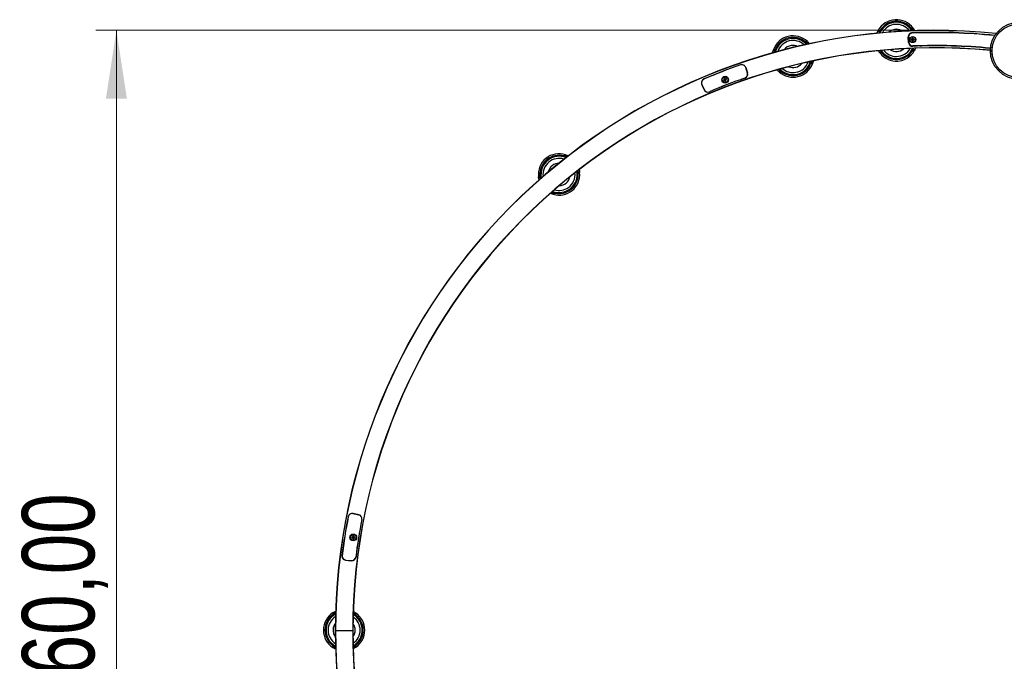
# Model space of a CAD drawing. Header units: millimetres. Extents: x 16 to 183, y 50 to 259.
# Tile 4 of 6: x 24 to 71, y 228 to 259. Entities that reach past the tile are written whole.
import ezdxf

# ---------------------------------------------------------------- set-up
doc = ezdxf.new("R2010")
doc.units = ezdxf.units.MM
doc.styles.add('SLDTEXTSTYLE0', font='TXT', dxfattribs={"width": 0.75})
doc.dimstyles.new('SLDDIMSTYLE0', dxfattribs={"dimtxt": 3.5, "dimasz": 3.302, "dimexe": 0, "dimexo": 0.0625, "dimgap": 0.875, "dimtad": 1, "dimlfac": 20, "dimrnd": 1e-09, "dimzin": 12, "dimdsep": 46, "dimtxsty": 'SLDTEXTSTYLE0', "dimsah": 1, "dimcen": 0.09, "dimadec": 0, "dimazin": 3, "dimtfac": 1, "dimtofl": 0, "dimtmove": 0, "dimatfit": 3, "dimfxl": 0, "dimfrac": 2, "dimtolj": 1, "dimtzin": 12, "dimarcsym": 0})

# ---------------------------------------------------------------- blocks, each defined once
blk = doc.blocks.new('_D_5')
at = {"color": 7, "linetype": 'Continuous', "lineweight": 0}
for p, q in [((67.127, 258.757), (27.549, 258.757)), ((28.549, 258.757), (28.549, 200.757)), ((67.127, 200.757), (27.549, 200.757))]:
    blk.add_line(p, q, dxfattribs=at)
at = {"color": 7, "linetype": 'Continuous', "lineweight": 18}
for points in [[(28.549, 258.757), (28.041, 255.455), (29.057, 255.455)], [(28.549, 200.757), (29.057, 204.059), (28.041, 204.059)]]:
    blk.add_solid(points, dxfattribs=at)
at = {"color": 7, "linetype": 'Continuous', "lineweight": 18, "char_height": 3.5, "attachment_point": 1, "rotation": 90, "style": 'SLDTEXTSTYLE0'}
for s, insert in [('1160,00', (23.984, 223.703)), ('%%c', (24.037, 218.424))]:
    blk.add_mtext(s, dxfattribs=dict(at, insert=insert))

msp = doc.modelspace()

# ---------------------------------------------------------------- linework, layer by layer
at = {"color": 7, "linetype": 'Continuous', "lineweight": 25}
for p, q in [((66.82524, 258.17636), (66.81379, 258.42609)), ((66.82878, 258.42678), (66.84022, 258.17704)), ((67.04861, 258.3858), (67.01161, 258.3858)), ((67.01161, 258.3858), (67.01161, 258.34031)), ((67.04861, 258.34031), (67.04861, 258.3858)), ((67.0006, 258.3293), (66.95511, 258.3293)), ((66.95511, 258.3293), (66.95511, 258.2923)), ((66.95511, 258.2923), (67.0006, 258.2923)), ((67.00522, 258.3293), (67.00522, 258.32318)), ((67.00522, 258.29842), (67.00522, 258.2923)), ((67.01773, 258.33569), (67.01161, 258.33569)), ((67.01161, 258.28591), (67.01773, 258.28591)), ((67.01161, 258.28129), (67.01161, 258.2358)), ((67.01161, 258.2358), (67.04861, 258.2358)), ((67.04861, 258.33569), (67.04249, 258.33569)), ((67.04249, 258.28591), (67.04861, 258.28591)), ((67.04861, 258.2358), (67.04861, 258.28129)), ((67.055, 258.32318), (67.055, 258.3293)), ((67.055, 258.2923), (67.055, 258.29842)), ((67.10511, 258.3293), (67.05962, 258.3293)), ((67.05962, 258.2923), (67.10511, 258.2923)), ((67.10511, 258.2923), (67.10511, 258.3293)), ((59.04278, 256.69097), (58.9584, 256.95606)), ((58.95984, 256.95767), (59.04655, 256.69952)), ((56.83698, 256.14739), (56.94447, 255.89718)), ((56.83818, 256.13156), (56.95506, 255.8791)), ((57.93029, 256.3733), (57.89089, 256.35055)), ((57.89089, 256.35055), (57.90939, 256.31851)), ((57.90939, 256.31851), (57.94879, 256.34125)), ((57.94361, 256.44623), (57.91157, 256.42773)), ((57.91157, 256.42773), (57.93432, 256.38833)), ((57.93428, 256.3756), (57.93734, 256.3703)), ((57.94193, 256.3874), (57.93662, 256.38434)), ((57.96636, 256.40683), (57.94361, 256.44623)), ((57.94972, 256.34886), (57.95278, 256.34356)), ((57.96152, 256.34122), (57.96682, 256.34428)), ((57.96867, 256.40284), (57.96336, 256.39978)), ((57.96382, 256.33722), (57.98657, 256.29783)), ((57.98046, 256.39519), (57.9774, 256.4005)), ((58.02079, 256.42555), (57.9814, 256.4028)), ((57.98657, 256.29783), (58.01861, 256.31633)), ((57.98826, 256.35666), (57.99356, 256.35972)), ((57.9959, 256.36845), (57.99284, 256.37376)), ((58.01861, 256.31633), (57.99587, 256.35572)), ((57.9999, 256.37076), (58.03929, 256.39351)), ((58.03929, 256.39351), (58.02079, 256.42555)), ((58.9499, 256.45874), (58.93962, 256.4552)), ((39.98086, 235.41508), (40.24778, 235.3611)), ((40.25947, 235.35644), (39.98771, 235.4159)), ((39.96733, 234.28216), (39.92184, 234.28216)), ((39.92184, 234.28216), (39.92184, 234.24516)), ((39.92184, 234.24516), (39.96733, 234.24516)), ((39.97194, 234.28216), (39.97194, 234.27604)), ((39.97194, 234.25128), (39.97194, 234.24516)), ((40.01534, 234.33866), (39.97834, 234.33866)), ((39.97834, 234.33866), (39.97834, 234.29317)), ((39.98446, 234.28855), (39.97834, 234.28855)), ((39.97834, 234.23877), (39.98446, 234.23877)), ((39.97834, 234.23415), (39.97834, 234.18866)), ((39.97834, 234.18866), (40.01534, 234.18866)), ((40.01534, 234.28855), (40.00921, 234.28855)), ((40.00921, 234.23877), (40.01534, 234.23877)), ((40.01534, 234.29317), (40.01534, 234.33866)), ((40.01534, 234.18866), (40.01534, 234.23415)), ((40.02173, 234.27604), (40.02173, 234.28216)), ((40.02173, 234.24516), (40.02173, 234.25128)), ((40.07184, 234.28216), (40.02634, 234.28216)), ((40.02634, 234.24516), (40.07184, 234.24516)), ((40.07184, 234.24516), (40.07184, 234.28216)), ((39.62115, 233.1715), (39.89159, 233.13948)), ((39.64164, 233.1675), (39.91871, 233.14249)), ((39.13737, 229.75688), (39.12737, 229.75688)), ((39.96737, 229.75688), (39.13737, 229.75688)), ((39.97737, 229.75688), (39.96737, 229.75688))]:
    msp.add_line(p, q, dxfattribs=at)
at = {"color": 7, "linetype": 'Continuous', "lineweight": 25, "flags": 128}
for points in [[(67.44065, 258.64871), (67.40156, 258.6439), (67.36479, 258.6318)], [(67.38174, 258.01204), (67.4189, 258.00183), (67.45782, 257.99894)], [(58.8075, 256.40937), (58.70233, 256.37236), (58.60215, 256.33667)]]:
    msp.add_lwpolyline(points, dxfattribs=at)
at = {"color": 7, "linetype": 'Continuous', "lineweight": 25}
for centre, radius in [((72.15811, 257.76601), 1.375), ((72.15811, 257.76601), 1.3), ((72.15811, 257.76601), 1.295), ((67.03011, 258.3108), 0.15), ((67.03011, 258.3108), 0.1375), ((57.96509, 256.37203), 0.1625), ((57.96509, 256.37203), 0.1375), ((39.99684, 234.26366), 0.1625), ((39.99684, 234.26366), 0.1375)]:
    msp.add_circle(centre, radius, dxfattribs=at)
for centre, radius, start, end in [((66.24216, 258.26962), 1, 36.026006, 151.290535), ((66.24217, 258.26962), 0.875, 90, 155.487282), ((66.24216, 258.26962), 0.925, 39.252149, 148.064393), ((66.24217, 258.26962), 0.77516, 36.384344, 151.18121), ((66.24217, 258.26962), 0.875, 32.078271, 90), ((67.76121, 234.51064), 24.35749, 91.671062, 91.888657), ((68.12737, 229.75688), 29, 84.175362, 180), ((68.12737, 229.75688), 28.99, 84.187543, 180), ((61.24699, 257.49117), 1, 46.176006, 161.440535), ((61.24699, 257.49117), 0.925, 49.402149, 158.214393), ((67.76121, 234.51064), 24.30749, 95.511873, 95.721036), ((67.76121, 234.51064), 24.35749, 95.427884, 95.645479), ((66.24217, 258.26962), 0.5375, 90, 131.860216), ((66.24217, 258.26962), 0.5375, 55.705338, 90), ((67.01359, 258.43525), 0.2, 92.224086, 182.623363), ((67.01359, 258.43525), 0.185, 92.224086, 182.623363), ((67.76121, 234.51064), 24.30749, 91.595505, 91.804668), ((68.12738, 229.75688), 28.89999, 84.287611, 92.224114), ((68.12737, 229.75688), 28.88499, 84.302655, 92.224086), ((68.12737, 229.75688), 29, 180, 79.446428), ((68.12737, 229.75688), 28.99, 180, 79.434246), ((68.12737, 229.75688), 28.16, 84.587974, 180), ((68.12737, 229.75688), 28.15, 84.586349, 180), ((61.24699, 257.49117), 0.875, 100.15, 165.637282), ((61.24699, 257.49117), 0.77516, 46.534344, 161.33121), ((61.24699, 257.49117), 0.5375, 100.15, 142.010216), ((61.24699, 257.49117), 0.875, 42.228271, 100.15), ((61.24699, 257.49117), 0.5375, 65.855338, 100.15), ((66.92921, 234.37172), 24.35749, 101.821062, 102.038657), ((66.92921, 234.37172), 24.30749, 101.745505, 101.954668), ((67.02503, 258.18551), 0.2, 182.623363, 272.220577), ((67.02503, 258.18551), 0.185, 182.623363, 272.220577), ((67.03011, 258.3108), 0.03483, 122.085706, 147.914294), ((67.03011, 258.3108), 0.03483, 212.085706, 237.914294), ((67.03011, 258.3108), 0.0278, 153.561877, 206.438123), ((67.03011, 258.3108), 0.0278, 138.28179, 153.561877), ((67.03011, 258.3108), 0.0278, 206.438123, 221.71821), ((67.03011, 258.3108), 0.0278, 131.71821, 138.28179), ((67.03011, 258.3108), 0.0278, 221.71821, 228.28179), ((67.03011, 258.3108), 0.0278, 116.438123, 131.71821), ((67.03011, 258.3108), 0.0278, 228.28179, 243.561877), ((67.03011, 258.3108), 0.0278, 63.561877, 116.438123), ((67.03011, 258.3108), 0.0278, 243.561877, 296.438123), ((68.12737, 229.75688), 28.265, 84.596025, 92.220577), ((68.12738, 229.75688), 28.25, 84.595904, 92.220606), ((67.03011, 258.3108), 0.0278, 48.28179, 63.561877), ((67.03011, 258.3108), 0.0278, 296.438123, 311.71821), ((67.03011, 258.3108), 0.03483, 32.085706, 57.914294), ((67.03011, 258.3108), 0.0278, 41.71821, 48.28179), ((67.03011, 258.3108), 0.03483, 302.085706, 327.914294), ((67.03011, 258.3108), 0.0278, 311.71821, 318.28179), ((67.03011, 258.3108), 0.0278, 26.438123, 41.71821), ((67.03011, 258.3108), 0.0278, 318.28179, 333.561877), ((67.03011, 258.3108), 0.0278, 333.561877, 26.438123), ((66.92921, 234.37172), 24.30749, 105.661873, 105.871036), ((66.92921, 234.37172), 24.35749, 105.577884, 105.795479), ((67.76121, 234.51064), 23.30749, 95.551223, 95.764827), ((66.24216, 258.26962), 1, 218.036174, 329.280367), ((67.76121, 234.51064), 23.25749, 95.469253, 95.691935), ((66.24217, 258.26962), 0.875, 213.611551, 333.954003), ((66.24216, 258.26962), 0.925, 221.042208, 326.274334), ((66.24217, 258.26962), 0.77516, 217.683746, 270), ((66.24217, 258.26962), 0.5375, 236.364193, 311.201361), ((66.24217, 258.26962), 0.77516, 270, 329.881808), ((67.76121, 234.51064), 23.25749, 91.624606, 91.847289), ((67.76121, 234.51064), 23.30749, 91.551714, 91.765318), ((68.12737, 229.75688), 28.16, 180, 79.033815), ((68.12737, 229.75688), 28.15, 180, 79.03544), ((64.84382, 238.68325), 19.39389, 108.434996, 114.064661), ((68.12678, 229.7501), 28.91123, 109.019138, 112.756675), ((58.77025, 256.89398), 0.2, 18.568449, 109.019138), ((58.77258, 256.89691), 0.195, 17.657154, 108.434996), ((61.24699, 257.49117), 1, 228.186174, 339.430367), ((61.24699, 257.49117), 0.875, 223.761551, 344.104003), ((61.24699, 257.49117), 0.925, 231.192208, 336.424334), ((61.24699, 257.49117), 0.5375, 246.514193, 321.351361), ((61.24699, 257.49117), 0.77516, 280.15, 340.031808), ((66.92921, 234.37172), 23.25749, 101.774606, 101.997289), ((66.92921, 234.37172), 23.30749, 101.701714, 101.915318), ((58.85697, 256.63182), 0.195, 288.446433, 17.657154), ((58.85696, 256.63583), 0.2, 289.023454, 18.568449), ((66.92921, 234.37172), 23.30749, 105.701223, 105.914827), ((66.92921, 234.37172), 23.25749, 105.619253, 105.841935), ((61.24699, 257.49117), 0.77516, 227.833746, 280.15), ((57.01514, 256.21348), 0.195, 114.064661, 204.842503), ((57.02074, 256.22633), 0.2, 112.756675, 203.247924), ((68.12678, 229.7501), 28.23892, 109.023454, 112.751971), ((64.84382, 238.68325), 18.72572, 108.446433, 114.053224), ((57.96509, 256.37203), 0.03483, 152.085706, 177.914294), ((57.96509, 256.37203), 0.0278, 168.28179, 183.561877), ((57.96509, 256.37203), 0.0278, 183.561877, 236.438123), ((57.96509, 256.37203), 0.0278, 161.71821, 168.28179), ((57.96509, 256.37203), 0.0278, 146.438123, 161.71821), ((57.96509, 256.37203), 0.0278, 93.561877, 146.438123), ((57.96509, 256.37203), 0.03483, 242.085706, 267.914294), ((57.96509, 256.37203), 0.0278, 236.438123, 251.71821), ((57.96509, 256.37203), 0.0278, 251.71821, 258.28179), ((57.96509, 256.37203), 0.0278, 258.28179, 273.561877), ((57.96509, 256.37203), 0.0278, 78.28179, 93.561877), ((57.96509, 256.37203), 0.03483, 62.085706, 87.914294), ((57.96509, 256.37203), 0.0278, 273.561877, 326.438123), ((57.96509, 256.37203), 0.0278, 71.71821, 78.28179), ((57.96509, 256.37203), 0.0278, 56.438123, 71.71821), ((57.96509, 256.37203), 0.0278, 3.561877, 56.438123), ((57.96509, 256.37203), 0.0278, 326.438123, 341.71821), ((57.96509, 256.37203), 0.0278, 341.71821, 348.28179), ((57.96509, 256.37203), 0.0278, 348.28179, 3.561877), ((57.96509, 256.37203), 0.03483, 332.085706, 357.914294), ((57.12823, 255.97612), 0.2, 203.247924, 292.751971), ((57.13202, 255.96103), 0.195, 204.842503, 294.053224), ((49.93883, 251.79565), 1, 71.776006, 187.040535), ((49.93883, 251.79565), 0.925, 75.002149, 183.814393), ((49.93883, 251.79565), 0.875, 67.828271, 125.75), ((65.05282, 233.40098), 24.35749, 127.421062, 127.638657), ((65.05282, 233.40098), 24.30749, 127.345505, 127.554668), ((49.93883, 251.79565), 0.875, 125.75, 191.237282), ((49.93883, 251.79565), 0.77516, 72.134344, 186.93121), ((49.93883, 251.79565), 0.5375, 125.75, 167.610216), ((49.93883, 251.79565), 0.5375, 91.455338, 125.75), ((65.05282, 233.40098), 24.35749, 131.177884, 131.395479), ((49.93883, 251.79565), 0.875, 249.361551, 9.704003), ((49.93883, 251.79565), 1, 253.786174, 5.030367), ((49.93883, 251.79565), 0.925, 256.792208, 2.024334), ((49.93883, 251.79565), 0.77516, 305.75, 5.631808), ((65.05282, 233.40098), 23.30749, 127.301714, 127.515318), ((65.05282, 233.40098), 23.25749, 127.374606, 127.597289), ((65.05282, 233.40098), 24.30749, 131.261873, 131.471036), ((49.93883, 251.79565), 0.5375, 272.114193, 346.951361), ((65.05282, 233.40098), 23.30749, 131.301223, 131.514827), ((65.05282, 233.40098), 23.25749, 131.219253, 131.441935), ((49.93883, 251.79565), 0.77516, 253.433746, 305.75), ((68.12678, 229.7501), 28.91123, 169.019138, 172.756675), ((58.75514, 231.37643), 19.39389, 168.434996, 174.064661), ((39.94122, 235.21905), 0.2, 78.568449, 169.019138), ((39.94602, 235.22541), 0.195, 77.657154, 168.434996), ((68.12678, 229.7501), 28.23892, 169.023454, 172.751971), ((58.75514, 231.37643), 18.72572, 168.446433, 174.053224), ((40.20814, 235.16507), 0.2, 349.023454, 78.568449), ((40.21779, 235.16594), 0.195, 348.446433, 77.657154), ((39.99684, 234.26366), 0.03483, 122.085706, 147.914294), ((39.99684, 234.26366), 0.03483, 212.085706, 237.914294), ((39.99684, 234.26366), 0.0278, 153.561877, 206.438123), ((39.99684, 234.26366), 0.0278, 138.28179, 153.561877), ((39.99684, 234.26366), 0.0278, 206.438123, 221.71821), ((39.99684, 234.26366), 0.0278, 131.71821, 138.28179), ((39.99684, 234.26366), 0.0278, 221.71821, 228.28179), ((39.99684, 234.26366), 0.0278, 116.438123, 131.71821), ((39.99684, 234.26366), 0.0278, 228.28179, 243.561877), ((39.99684, 234.26366), 0.0278, 63.561877, 116.438123), ((39.99684, 234.26366), 0.0278, 243.561877, 296.438123), ((39.99684, 234.26366), 0.0278, 48.28179, 63.561877), ((39.99684, 234.26366), 0.0278, 296.438123, 311.71821), ((39.99684, 234.26366), 0.03483, 32.085706, 57.914294), ((39.99684, 234.26366), 0.0278, 41.71821, 48.28179), ((39.99684, 234.26366), 0.03483, 302.085706, 327.914294), ((39.99684, 234.26366), 0.0278, 311.71821, 318.28179), ((39.99684, 234.26366), 0.0278, 26.438123, 41.71821), ((39.99684, 234.26366), 0.0278, 318.28179, 333.561877), ((39.99684, 234.26366), 0.0278, 333.561877, 26.438123), ((39.64467, 233.37011), 0.2, 172.756675, 263.247924), ((39.65917, 233.36171), 0.195, 174.064661, 264.842503), ((39.9151, 233.33809), 0.2, 263.247924, 352.751971), ((39.93624, 233.3367), 0.195, 264.842503, 354.053224), ((39.55239, 229.78542), 1, 122.186006, 237.450535), ((39.55239, 229.78542), 0.925, 125.412149, 234.224393), ((39.55239, 229.78542), 0.875, 118.238271, 176.16), ((39.55239, 229.78542), 0.77516, 122.544344, 237.34121), ((63.35976, 229.70991), 24.35749, 177.831062, 178.048657), ((63.35976, 229.70991), 24.30749, 177.755505, 177.964668), ((39.55239, 229.78542), 0.77516, 303.843746, 56.041808), ((39.55239, 229.78542), 0.875, 299.771551, 60.114003), ((63.35976, 229.70991), 23.30749, 177.711714, 177.925318), ((39.55239, 229.78542), 0.925, 307.202208, 52.434334), ((39.55239, 229.78542), 1, 304.196174, 55.440367), ((63.35976, 229.70991), 23.25749, 177.784606, 178.007289), ((39.55239, 229.78542), 0.875, 176.16, 241.647282), ((39.55239, 229.78542), 0.5375, 176.16, 218.020216), ((39.55239, 229.78542), 0.5375, 141.865338, 176.16), ((39.55239, 229.78542), 0.5375, 322.524193, 37.361361), ((63.35976, 229.70991), 24.35749, 181.587884, 181.805479), ((63.35976, 229.70991), 24.30749, 181.671873, 181.881036), ((63.35976, 229.70991), 23.30749, 181.711223, 181.924827), ((63.35976, 229.70991), 23.25749, 181.629253, 181.851935)]:
    msp.add_arc(centre, radius, start, end, dxfattribs=at)
for centre, major_axis, start_param, end_param in [((67.02663, 258.3108), (0.0248, 0), 2.61320416, 3.66998115), ((67.03011, 258.31428), (0, 0.0248), 5.75479681, 6.8115738), ((67.03011, 258.30732), (0, 0.0248), 2.61320416, 3.66998115), ((67.03359, 258.3108), (0.0248, 0), 5.75479681, 6.8115738), ((57.96208, 256.37029), (0.02147, 0.0124), 2.61320416, 3.66998115), ((57.96335, 256.37504), (-0.0124, 0.02147), 5.75479681, 6.8115738), ((57.96683, 256.36902), (-0.0124, 0.02147), 2.61320416, 3.66998115), ((57.9681, 256.37377), (0.02147, 0.0124), 5.75479681, 6.8115738), ((39.99336, 234.26366), (0.0248, 0), 2.61320416, 3.66998115), ((39.99684, 234.26714), (0, 0.0248), 5.75479681, 6.8115738), ((39.99684, 234.26018), (0, 0.0248), 2.61320416, 3.66998115), ((40.00031, 234.26366), (0.0248, 0), 5.75479681, 6.8115738)]:
    msp.add_ellipse(centre, major_axis=major_axis, ratio=0.99011591, start_param=start_param, end_param=end_param, dxfattribs=at)
for points, knots in [([(66.99572, 258.80608), (66.99542, 258.8065), (66.99482, 258.80733), (66.99025, 258.8137), (66.98324, 258.82324), (66.97323, 258.83645), (66.9644, 258.84761), (66.95919, 258.854), (66.95846, 258.8549)], [0, 0, 0, 0, 0.16777079, 0.33514761, 0.51224028, 0.71730313, 0.96014637, 1, 1, 1, 1]), ([(67.05091, 258.85777), (67.05588, 258.85084), (67.06469, 258.83853), (67.07537, 258.82265), (67.08208, 258.81236), (67.08429, 258.80891), (67.08439, 258.80874), (67.08441, 258.80871)], [0, 0, 0, 0, 0.296352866, 0.525994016, 0.756944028, 0.954513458, 1, 1, 1, 1]), ([(65.30423, 258.61593), (65.30875, 258.62791), (65.31915, 258.65549), (65.33393, 258.6882), (65.33658, 258.69381), (65.33812, 258.69706)], [0, 0, 0, 0, 0.24403928, 0.56183393, 1, 1, 1, 1]), ([(65.33812, 258.69706), (65.33834, 258.69753), (65.33878, 258.69847), (65.34221, 258.70564), (65.34748, 258.71638), (65.35516, 258.73156), (65.36155, 258.74341), (65.3651, 258.74999)], [0, 0, 0, 0, 0.17459235, 0.34883448, 0.53202238, 0.74000163, 1, 1, 1, 1]), ([(65.42643, 258.70574), (65.42393, 258.70161), (65.41911, 258.69361), (65.39762, 258.64558), (65.38726, 258.62241)], [0, 0, 0, 0, 0.51744939, 1, 1, 1, 1]), ([(65.45717, 258.75892), (65.45273, 258.75167), (65.44472, 258.73857), (65.4354, 258.7222), (65.42935, 258.7112), (65.42671, 258.70627), (65.4265, 258.70587), (65.42643, 258.70574)], [0, 0, 0, 0, 0.28981451, 0.52343065, 0.71779862, 0.91318214, 1, 1, 1, 1]), ([(67.04479, 258.72897), (67.03837, 258.74002), (67.02326, 258.76605), (67.00191, 258.79737), (66.998, 258.80287), (66.99572, 258.80608)], [0, 0, 0, 0, 0.23499912, 0.55357962, 1, 1, 1, 1]), ([(67.08441, 258.80871), (67.08714, 258.80491), (67.09227, 258.79776), (67.1172, 258.75256), (67.12887, 258.73139)], [0, 0, 0, 0, 0.53154848, 1, 1, 1, 1]), ([(61.89421, 258.15202), (61.89384, 258.15238), (61.89311, 258.1531), (61.88749, 258.15856), (61.87891, 258.16672), (61.86672, 258.17795), (61.85607, 258.18738), (61.84981, 258.19276), (61.84893, 258.19352)], [0, 0, 0, 0, 0.16777079, 0.33514761, 0.51224028, 0.71730313, 0.96014637, 1, 1, 1, 1]), ([(61.95563, 258.08532), (61.94753, 258.09487), (61.92824, 258.11763), (61.90185, 258.14454), (61.89703, 258.14926), (61.89421, 258.15202)], [0, 0, 0, 0, 0.231404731, 0.551482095, 1, 1, 1, 1]), ([(61.93943, 258.21264), (61.94554, 258.20669), (61.95638, 258.19612), (61.9697, 258.18237), (61.97812, 258.17343), (61.9809, 258.17042), (61.98103, 258.17027), (61.98106, 258.17025)], [0, 0, 0, 0, 0.29635287, 0.52599402, 0.75694403, 0.95451346, 1, 1, 1, 1]), ([(61.98106, 258.17025), (61.98436, 258.16705), (61.99047, 258.16114), (62.02227, 258.12191), (62.03684, 258.10394)], [0, 0, 0, 0, 0.54175477, 1, 1, 1, 1]), ([(67.0006, 258.3293), (67.00241, 258.3293), (67.0052, 258.3293), (67.00827, 258.3293), (67.00936, 258.3293)], [0, 0, 0, 0, 0.6453603, 1, 1, 1, 1]), ([(67.00936, 258.2923), (67.00779, 258.2923), (67.00474, 258.2923), (67.00195, 258.2923), (67.0006, 258.2923)], [0, 0, 0, 0, 0.51509605, 1, 1, 1, 1]), ([(67.01161, 258.33155), (67.01161, 258.33312), (67.01161, 258.33617), (67.01161, 258.33896), (67.01161, 258.34031)], [0, 0, 0, 0, 0.51509605, 1, 1, 1, 1]), ([(67.01161, 258.28129), (67.01161, 258.28309), (67.01161, 258.28588), (67.01161, 258.28896), (67.01161, 258.29005)], [0, 0, 0, 0, 0.6453603, 1, 1, 1, 1]), ([(67.04861, 258.34031), (67.04861, 258.33851), (67.04861, 258.33571), (67.04861, 258.33264), (67.04861, 258.33155)], [0, 0, 0, 0, 0.6453603, 1, 1, 1, 1]), ([(67.04861, 258.29005), (67.04861, 258.28848), (67.04861, 258.28543), (67.04861, 258.28264), (67.04861, 258.28129)], [0, 0, 0, 0, 0.51509605, 1, 1, 1, 1]), ([(67.05086, 258.3293), (67.05243, 258.3293), (67.05549, 258.3293), (67.05827, 258.3293), (67.05962, 258.3293)], [0, 0, 0, 0, 0.51509605, 1, 1, 1, 1]), ([(67.05962, 258.2923), (67.05782, 258.2923), (67.05503, 258.2923), (67.05195, 258.2923), (67.05086, 258.2923)], [0, 0, 0, 0, 0.6453603, 1, 1, 1, 1]), ([(60.26153, 257.66066), (60.26426, 257.67545), (60.27004, 257.70669), (60.27921, 257.74322), (60.28083, 257.74916), (60.28177, 257.7526)], [0, 0, 0, 0, 0.27406644, 0.57923811, 1, 1, 1, 1]), ([(60.28177, 257.7526), (60.2819, 257.7531), (60.28217, 257.7541), (60.28428, 257.76176), (60.28757, 257.77327), (60.29246, 257.78957), (60.29666, 257.80235), (60.29899, 257.80946)], [0, 0, 0, 0, 0.174592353, 0.348834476, 0.532022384, 0.740001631, 1, 1, 1, 1]), ([(60.36716, 257.77671), (60.36562, 257.77094), (60.36254, 257.75943), (60.34728, 257.71775), (60.34218, 257.68339), (60.34218, 257.68337)], [0, 0, 0, 0, 0.50089651, 0.99973779, 1, 1, 1, 1]), ([(60.38805, 257.83447), (60.38496, 257.82655), (60.37938, 257.81225), (60.3731, 257.79449), (60.36908, 257.7826), (60.36735, 257.77728), (60.36721, 257.77685), (60.36716, 257.77671)], [0, 0, 0, 0, 0.28981451, 0.52343065, 0.71779862, 0.91318214, 1, 1, 1, 1]), ([(65.42008, 257.70026), (65.41746, 257.70351), (65.41308, 257.70895), (65.38964, 257.74804), (65.3802, 257.76378)], [0, 0, 0, 0, 0.5974721, 1, 1, 1, 1]), ([(65.45454, 257.65346), (65.44932, 257.66024), (65.4395, 257.67301), (65.4282, 257.68865), (65.4213, 257.69848), (65.42047, 257.69969), (65.42008, 257.70026)], [0, 0, 0, 0, 0.30082576, 0.56636042, 0.79457335, 1, 1, 1, 1]), ([(65.4633, 257.77211), (65.47522, 257.75394), (65.5003, 257.71575), (65.5044, 257.71121), (65.50655, 257.70882)], [0, 0, 0, 0, 0.47556532, 1, 1, 1, 1]), ([(65.50655, 257.70882), (65.50686, 257.70841), (65.50749, 257.70759), (65.51231, 257.70132), (65.51969, 257.69195), (65.53052, 257.67856), (65.53946, 257.66814), (65.54451, 257.66225)], [0, 0, 0, 0, 0.1724241, 0.34448916, 0.52563933, 0.7324025, 1, 1, 1, 1]), ([(67.01149, 257.75605), (67.01616, 257.76317), (67.0245, 257.77587), (67.03413, 257.79163), (67.04031, 257.80205), (67.04294, 257.8066), (67.04315, 257.80696), (67.04321, 257.80707)], [0, 0, 0, 0, 0.293956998, 0.52437877, 0.719997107, 0.916497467, 1, 1, 1, 1]), ([(67.04321, 257.80707), (67.04572, 257.81085), (67.05023, 257.81762), (67.0716, 257.86154), (67.08107, 257.88098)], [0, 0, 0, 0, 0.5571921, 1, 1, 1, 1]), ([(67.13007, 257.80959), (67.12983, 257.80912), (67.12935, 257.80819), (67.12563, 257.80108), (67.11992, 257.79046), (67.11188, 257.77592), (67.10536, 257.76479), (67.10184, 257.75879)], [0, 0, 0, 0, 0.17935876, 0.35840592, 0.5456029, 0.75494295, 1, 1, 1, 1]), ([(67.16481, 257.88517), (67.15461, 257.8621), (67.13513, 257.81804), (67.1317, 257.81231), (67.13007, 257.80959)], [0, 0, 0, 0, 0.523719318, 1, 1, 1, 1]), ([(62.09478, 257.12121), (62.09812, 257.12904), (62.10409, 257.14302), (62.11079, 257.16022), (62.11504, 257.17157), (62.11683, 257.17651), (62.11697, 257.17691), (62.11701, 257.17702)], [0, 0, 0, 0, 0.293957, 0.52437877, 0.71999711, 0.91649747, 1, 1, 1, 1]), ([(62.11701, 257.17702), (62.11882, 257.18121), (62.1221, 257.18877), (62.1355, 257.23612), (62.14149, 257.25726)], [0, 0, 0, 0, 0.55356275, 1, 1, 1, 1]), ([(62.20206, 257.1948), (62.20191, 257.1943), (62.2016, 257.19331), (62.19919, 257.18565), (62.19545, 257.17419), (62.1901, 257.15846), (62.18564, 257.14635), (62.18323, 257.13982)], [0, 0, 0, 0, 0.179358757, 0.358405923, 0.545602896, 0.754942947, 1, 1, 1, 1]), ([(62.22253, 257.27365), (62.21672, 257.24985), (62.2055, 257.20379), (62.20318, 257.19773), (62.20206, 257.1948)], [0, 0, 0, 0, 0.516918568, 1, 1, 1, 1]), ([(60.53811, 256.78584), (60.53475, 256.78883), (60.52871, 256.79421), (60.49612, 256.83159), (60.48164, 256.8482)], [0, 0, 0, 0, 0.55566762, 1, 1, 1, 1]), ([(60.58028, 256.74585), (60.57394, 256.75161), (60.56202, 256.76244), (60.54815, 256.77584), (60.53962, 256.78431), (60.53859, 256.78535), (60.53811, 256.78584)], [0, 0, 0, 0, 0.30082576, 0.56636042, 0.79457335, 1, 1, 1, 1]), ([(60.56263, 256.86979), (60.57979, 256.85167), (60.61357, 256.81598), (60.61903, 256.81165), (60.62171, 256.80951)], [0, 0, 0, 0, 0.50784981, 1, 1, 1, 1]), ([(60.62171, 256.80951), (60.62209, 256.80916), (60.62285, 256.80846), (60.6287, 256.80314), (60.63762, 256.79522), (60.65064, 256.78395), (60.66128, 256.77526), (60.66728, 256.77036)], [0, 0, 0, 0, 0.1724241, 0.34448916, 0.52563933, 0.7324025, 1, 1, 1, 1]), ([(57.93029, 256.3733), (57.93185, 256.3742), (57.93426, 256.37559), (57.93693, 256.37713), (57.93787, 256.37768)], [0, 0, 0, 0, 0.6453603, 1, 1, 1, 1]), ([(57.93869, 256.38075), (57.93791, 256.38211), (57.93638, 256.38475), (57.93499, 256.38716), (57.93432, 256.38833)], [0, 0, 0, 0, 0.51509605, 1, 1, 1, 1]), ([(57.95637, 256.34563), (57.95501, 256.34485), (57.95237, 256.34332), (57.94995, 256.34193), (57.94879, 256.34125)], [0, 0, 0, 0, 0.51509605, 1, 1, 1, 1]), ([(57.96382, 256.33722), (57.96292, 256.33878), (57.96153, 256.3412), (57.95999, 256.34386), (57.95944, 256.34481)], [0, 0, 0, 0, 0.6453603, 1, 1, 1, 1]), ([(57.96636, 256.40683), (57.96726, 256.40527), (57.96865, 256.40286), (57.97019, 256.40019), (57.97074, 256.39925)], [0, 0, 0, 0, 0.6453603, 1, 1, 1, 1]), ([(57.97381, 256.39843), (57.97517, 256.39921), (57.97781, 256.40074), (57.98023, 256.40213), (57.9814, 256.4028)], [0, 0, 0, 0, 0.51509605, 1, 1, 1, 1]), ([(57.99149, 256.36331), (57.99227, 256.36195), (57.9938, 256.3593), (57.99519, 256.35689), (57.99587, 256.35572)], [0, 0, 0, 0, 0.51509605, 1, 1, 1, 1]), ([(57.9999, 256.37076), (57.99834, 256.36986), (57.99592, 256.36847), (57.99326, 256.36693), (57.99231, 256.36638)], [0, 0, 0, 0, 0.6453603, 1, 1, 1, 1]), ([(50.23697, 252.67128), (50.23648, 252.67145), (50.23551, 252.67178), (50.22808, 252.67428), (50.21682, 252.67792), (50.20097, 252.68279), (50.18729, 252.68669), (50.17932, 252.68884), (50.1782, 252.68914)], [0, 0, 0, 0, 0.16777079, 0.33514761, 0.51224028, 0.71730313, 0.96014637, 1, 1, 1, 1]), ([(50.32236, 252.63715), (50.31051, 252.64245), (50.28285, 252.65484), (50.24708, 252.66784), (50.24069, 252.67002), (50.23697, 252.67128)], [0, 0, 0, 0, 0.23774605, 0.5551826, 1, 1, 1, 1]), ([(50.25156, 252.74549), (50.25964, 252.74276), (50.27398, 252.73792), (50.29193, 252.73127), (50.30339, 252.72684), (50.3072, 252.72533), (50.30738, 252.72526), (50.30741, 252.72524)], [0, 0, 0, 0, 0.29635287, 0.52599402, 0.75694403, 0.95451346, 1, 1, 1, 1]), ([(50.30741, 252.72524), (50.31183, 252.72376), (50.32007, 252.721), (50.36638, 252.69904), (50.38791, 252.68882)], [0, 0, 0, 0, 0.53485401, 1, 1, 1, 1]), ([(49.01588, 251.73411), (49.01651, 251.72564), (49.01766, 251.71033), (49.01966, 251.6916), (49.02118, 251.67914), (49.02191, 251.67359), (49.02198, 251.67314), (49.02199, 251.673)], [0, 0, 0, 0, 0.289814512, 0.523430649, 0.717798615, 0.913182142, 1, 1, 1, 1]), ([(50.85918, 251.88826), (50.85901, 251.89279), (50.85871, 251.90092), (50.8504, 251.94904), (50.84673, 251.97034)], [0, 0, 0, 0, 0.55733048, 1, 1, 1, 1]), ([(50.86325, 251.82832), (50.86288, 251.83683), (50.86222, 251.85201), (50.86083, 251.87043), (50.85976, 251.88249), (50.85923, 251.88773), (50.85919, 251.88814), (50.85918, 251.88826)], [0, 0, 0, 0, 0.293956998, 0.52437877, 0.719997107, 0.916497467, 1, 1, 1, 1]), ([(50.91272, 252.02034), (50.91772, 251.99664), (50.92743, 251.95055), (50.92795, 251.94416), (50.9282, 251.94105)], [0, 0, 0, 0, 0.51421168, 1, 1, 1, 1]), ([(50.9282, 251.94105), (50.92828, 251.94053), (50.92843, 251.9395), (50.92957, 251.93156), (50.93114, 251.9196), (50.93311, 251.9031), (50.93432, 251.89026), (50.93497, 251.88333)], [0, 0, 0, 0, 0.17935876, 0.35840592, 0.5456029, 0.75494295, 1, 1, 1, 1]), ([(48.9554, 251.61436), (48.9553, 251.61487), (48.95511, 251.61589), (48.9537, 251.62371), (48.9517, 251.63551), (48.94907, 251.65232), (48.94733, 251.66566), (48.94637, 251.67308)], [0, 0, 0, 0, 0.174592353, 0.348834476, 0.532022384, 0.740001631, 1, 1, 1, 1]), ([(48.97677, 251.52308), (48.97289, 251.53746), (48.96464, 251.56799), (48.95715, 251.60479), (48.95604, 251.61085), (48.9554, 251.61436)], [0, 0, 0, 0, 0.27225588, 0.57818869, 1, 1, 1, 1]), ([(49.02199, 251.673), (49.02309, 251.66713), (49.02529, 251.65541), (49.02954, 251.61123), (49.0398, 251.57802), (49.03981, 251.57799)], [0, 0, 0, 0, 0.50079563, 0.99953645, 1, 1, 1, 1]), ([(49.6043, 250.85326), (49.59999, 250.8545), (49.59229, 250.85672), (49.54695, 250.87626), (49.5269, 250.8849)], [0, 0, 0, 0, 0.55784972, 1, 1, 1, 1]), ([(49.59145, 250.93908), (49.6142, 250.93035), (49.65951, 250.91299), (49.66616, 250.91148), (49.66947, 250.91074)], [0, 0, 0, 0, 0.50232084, 1, 1, 1, 1]), ([(49.6596, 250.83542), (49.65141, 250.83788), (49.63597, 250.84249), (49.61767, 250.84859), (49.60633, 250.85254), (49.60495, 250.85303), (49.6043, 250.85326)], [0, 0, 0, 0, 0.30082576, 0.56636042, 0.79457335, 1, 1, 1, 1]), ([(49.66947, 250.91074), (49.66996, 250.91059), (49.67095, 250.91028), (49.67853, 250.90801), (49.68999, 250.90472), (49.7066, 250.90018), (49.71995, 250.89694), (49.72748, 250.89512)], [0, 0, 0, 0, 0.1724241, 0.34448916, 0.52563933, 0.7324025, 1, 1, 1, 1]), ([(39.96733, 234.28216), (39.96913, 234.28216), (39.97192, 234.28216), (39.975, 234.28216), (39.97609, 234.28216)], [0, 0, 0, 0, 0.6453603, 1, 1, 1, 1]), ([(39.97609, 234.24516), (39.97451, 234.24516), (39.97146, 234.24516), (39.96868, 234.24516), (39.96733, 234.24516)], [0, 0, 0, 0, 0.51509605, 1, 1, 1, 1]), ([(39.97834, 234.28441), (39.97834, 234.28598), (39.97834, 234.28904), (39.97834, 234.29182), (39.97834, 234.29317)], [0, 0, 0, 0, 0.51509605, 1, 1, 1, 1]), ([(39.97834, 234.23415), (39.97834, 234.23595), (39.97834, 234.23875), (39.97834, 234.24182), (39.97834, 234.24291)], [0, 0, 0, 0, 0.6453603, 1, 1, 1, 1]), ([(40.01534, 234.29317), (40.01534, 234.29137), (40.01534, 234.28858), (40.01534, 234.2855), (40.01534, 234.28441)], [0, 0, 0, 0, 0.6453603, 1, 1, 1, 1]), ([(40.01534, 234.24291), (40.01534, 234.24134), (40.01534, 234.23829), (40.01534, 234.2355), (40.01534, 234.23415)], [0, 0, 0, 0, 0.51509605, 1, 1, 1, 1]), ([(40.01759, 234.28216), (40.01916, 234.28216), (40.02221, 234.28216), (40.02499, 234.28216), (40.02634, 234.28216)], [0, 0, 0, 0, 0.51509605, 1, 1, 1, 1]), ([(40.02634, 234.24516), (40.02454, 234.24516), (40.02175, 234.24516), (40.01868, 234.24516), (40.01759, 234.24516)], [0, 0, 0, 0, 0.6453603, 1, 1, 1, 1]), ([(39.0676, 230.57321), (39.06717, 230.57294), (39.06629, 230.5724), (39.05963, 230.56826), (39.04964, 230.56191), (39.0358, 230.5528), (39.02407, 230.54474), (39.01734, 230.53997), (39.01639, 230.5393)], [0, 0, 0, 0, 0.16777079, 0.33514761, 0.51224028, 0.71730313, 0.96014637, 1, 1, 1, 1]), ([(39.01972, 230.63174), (39.02697, 230.63623), (39.03984, 230.6442), (39.05641, 230.65379), (39.06712, 230.6598), (39.07071, 230.66177), (39.07088, 230.66186), (39.07092, 230.66188)], [0, 0, 0, 0, 0.29635287, 0.52599402, 0.75694403, 0.95451346, 1, 1, 1, 1]), ([(39.14605, 230.61611), (39.13523, 230.61076), (39.1089, 230.59774), (39.07673, 230.57881), (39.07097, 230.57527), (39.0676, 230.57321)], [0, 0, 0, 0, 0.22513009, 0.5478205, 1, 1, 1, 1]), ([(39.07092, 230.66188), (39.07479, 230.6643), (39.0819, 230.66874), (39.12726, 230.68994), (39.14786, 230.69956)], [0, 0, 0, 0, 0.54576484, 1, 1, 1, 1]), ([(40.06755, 230.55369), (40.06401, 230.55641), (40.05777, 230.56122), (40.01622, 230.58502), (39.99821, 230.59533)], [0, 0, 0, 0, 0.56673571, 1, 1, 1, 1]), ([(40.00029, 230.67891), (40.02157, 230.66774), (40.06309, 230.64595), (40.06831, 230.6423), (40.07085, 230.64052)], [0, 0, 0, 0, 0.51237991, 1, 1, 1, 1]), ([(40.11633, 230.51862), (40.10954, 230.52376), (40.09742, 230.53293), (40.08235, 230.54359), (40.07236, 230.55045), (40.068, 230.55339), (40.06765, 230.55362), (40.06755, 230.55369)], [0, 0, 0, 0, 0.293957, 0.52437877, 0.71999711, 0.91649747, 1, 1, 1, 1]), ([(40.07085, 230.64052), (40.0713, 230.64025), (40.0722, 230.63971), (40.07904, 230.63552), (40.08926, 230.62912), (40.10323, 230.62012), (40.1139, 230.61287), (40.11965, 230.60895)], [0, 0, 0, 0, 0.17935876, 0.35840592, 0.5456029, 0.75494295, 1, 1, 1, 1]), ([(39.01162, 229.03495), (39.01856, 229.03004), (39.03109, 229.02117), (39.0468, 229.01078), (39.05737, 229.004), (39.06211, 229.00104), (39.0625, 229.0008), (39.06262, 229.00072)], [0, 0, 0, 0, 0.28981451, 0.52343065, 0.71779862, 0.91318214, 1, 1, 1, 1]), ([(39.06537, 228.91203), (39.06491, 228.91228), (39.06401, 228.91279), (39.05708, 228.91668), (39.04671, 228.92266), (39.03208, 228.93134), (39.02069, 228.93851), (39.01436, 228.94249)], [0, 0, 0, 0, 0.174592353, 0.348834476, 0.532022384, 0.740001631, 1, 1, 1, 1]), ([(39.06262, 229.00072), (39.06784, 228.99783), (39.07827, 228.99205), (39.11501, 228.96718), (39.1471, 228.95393), (39.1471, 228.95393)], [0, 0, 0, 0, 0.50101365, 0.9999716, 1, 1, 1, 1]), ([(39.14915, 228.87041), (39.13566, 228.87655), (39.10694, 228.88963), (39.07386, 228.90728), (39.06848, 228.91029), (39.06537, 228.91203)], [0, 0, 0, 0, 0.27133871, 0.57765708, 1, 1, 1, 1]), ([(39.99687, 228.97512), (40.01569, 228.98574), (40.05537, 229.00815), (40.06015, 229.01192), (40.06266, 229.0139)], [0, 0, 0, 0, 0.474329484, 1, 1, 1, 1]), ([(40.06542, 228.92705), (40.06198, 228.92465), (40.05621, 228.92061), (40.01546, 228.89975), (39.99896, 228.8913)], [0, 0, 0, 0, 0.59520374, 1, 1, 1, 1]), ([(40.06266, 229.0139), (40.0631, 229.01418), (40.06396, 229.01475), (40.07054, 229.01914), (40.08038, 229.02588), (40.09446, 229.03579), (40.10546, 229.04401), (40.11167, 229.04865)], [0, 0, 0, 0, 0.1724241, 0.34448916, 0.52563933, 0.7324025, 1, 1, 1, 1]), ([(40.11442, 228.9583), (40.1073, 228.95355), (40.09391, 228.9446), (40.07755, 228.93437), (40.06727, 228.92815), (40.06602, 228.9274), (40.06542, 228.92705)], [0, 0, 0, 0, 0.30082576, 0.56636042, 0.79457335, 1, 1, 1, 1])]:
    msp.add_open_spline(points, degree=3, knots=knots, dxfattribs=at)

# ---------------------------------------------------------------- dimensions: what is measured, and where the dimension line sits
at = {"color": 7, "linetype": 'Continuous', "lineweight": 18}
dim = msp.add_linear_dim(base=(28.54922, 200.75688), p1=(68.12737, 258.75688), p2=(68.12737, 200.75688), angle=90, text='%%c<>', dimstyle='SLDDIMSTYLE0', dxfattribs=at)
dim.commit()
dim.dimension.update_dxf_attribs({"geometry": '_D_5', "text_midpoint": (28.54922, 229.46837), "dimtype": 160})

doc.saveas('drawing.dxf')
